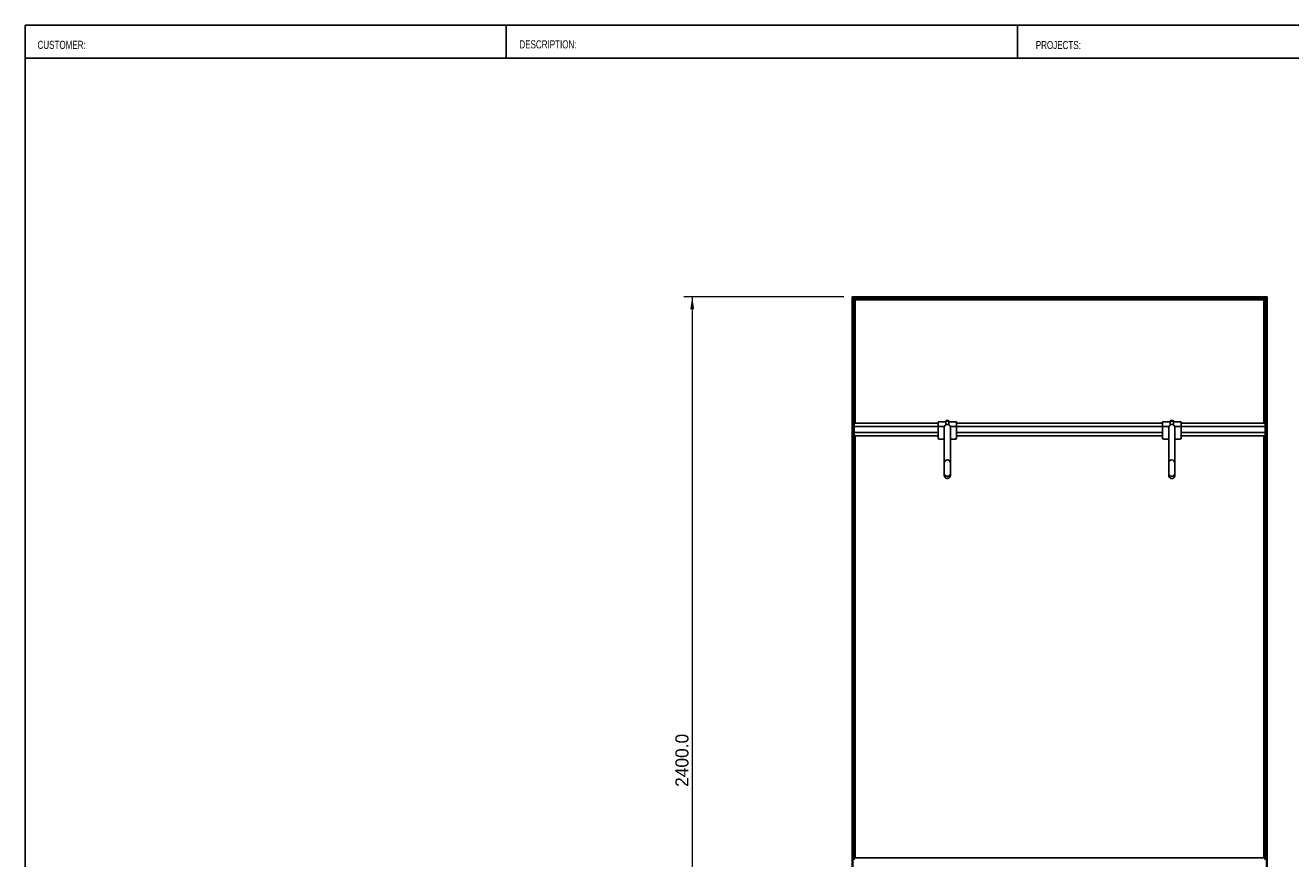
# Model space of a CAD drawing. Header units: millimetres. Extents: x 130 to 5859, y 139 to 4070.
# Tile 2 of 3: x 130 to 3197, y 2050 to 4070. Entities that reach past the tile are written whole.
import ezdxf

# ---------------------------------------------------------------- set-up
doc = ezdxf.new("R2010")
doc.units = ezdxf.units.MM
doc.header["$LTSCALE"] = 20
doc.layers.add('1轮廓实线层', color=7, linetype='Continuous')
doc.styles.add('SLDTEXTSTYLE1', font='Arial Narrow', dxfattribs={"width": 0.87})
doc.styles.add('SLDTEXTSTYLE2', font='ARIAL.TTF', dxfattribs={"width": 0.948})
doc.styles.add('SLDTEXTSTYLE3', font='ARIALBD.TTF', dxfattribs={"width": 0.948})
doc.dimstyles.new('SLDDIMSTYLE0', dxfattribs={"dimtxt": 30.819824, "dimasz": 30.819824, "dimexe": 0, "dimexo": 0.0625, "dimgap": 7.704956, "dimtad": 1, "dimdec": 1, "dimrnd": 1e-09, "dimzin": 4, "dimdsep": 46, "dimtxsty": 'SLDTEXTSTYLE3', "dimsah": 1, "dimcen": 0.09, "dimadec": 0, "dimazin": 1, "dimtfac": 1, "dimtdec": 1, "dimtofl": 0, "dimtmove": 0, "dimatfit": 3, "dimfxl": 1, "dimfrac": 2, "dimtolj": 1, "dimtzin": 12, "dimarcsym": 0})

# ---------------------------------------------------------------- blocks, each defined once
blk = doc.blocks.new('_D')
at = {"color": 7, "linetype": 'Continuous', "lineweight": 18}
for p, q in [((2114.3, 3412.3), (1726.9, 3412.3)), ((1746.9, 3412.3), (1746.9, 1012.3)), ((2114.3, 1012.3), (1726.9, 1012.3))]:
    blk.add_line(p, q, dxfattribs=at)
for points in [[(1746.9, 3412.3), (1742.1, 3381.5), (1751.6, 3381.5)], [(1746.9, 1012.3), (1751.6, 1043.2), (1742.1, 1043.2)]]:
    blk.add_solid(points, dxfattribs=at)
at = {"color": 7, "linetype": 'Continuous', "lineweight": 18, "insert": (1706, 2224.4), "char_height": 31.75, "attachment_point": 1, "rotation": 90, "style": 'SLDTEXTSTYLE2'}
blk.add_mtext('2400.0', dxfattribs=at)

msp = doc.modelspace()

# ---------------------------------------------------------------- linework, layer by layer
at = {"color": 7, "linetype": 'Continuous', "lineweight": 25}
for p, q in [((5806.63, 4070), (130.48, 4070)), ((130.48, 140), (130.48, 4070)), ((1296.01, 3990), (1296.01, 4070)), ((2534.93, 3990), (2534.93, 4070)), ((130.48, 3990), (5806.63, 3990))]:
    msp.add_line(p, q, dxfattribs=at)
at = {"layer": '1轮廓实线层'}
for p, q in [((3140.07, 3412.34), (2134.33, 3412.34)), ((2134.33, 3412.34), (2134.33, 1012.34)), ((3139.72, 3411.99), (2134.68, 3411.99)), ((2135.48, 3411.19), (2134.68, 3411.99)), ((2134.68, 1012.69), (2134.68, 3411.99)), ((2134.68, 3411.99), (2135.48, 3411.19)), ((3138.92, 3411.19), (2135.48, 3411.19)), ((2135.48, 3411.19), (2135.48, 1013.49)), ((3138.57, 3410.84), (2135.83, 3410.84)), ((2139.58, 3407.09), (2135.83, 3410.84)), ((2135.83, 1013.84), (2135.83, 3410.84)), ((2139.58, 3407.09), (2135.83, 3410.84)), ((2135.83, 3406.14), (2139.58, 3406.14)), ((3134.82, 3407.09), (2139.58, 3407.09)), ((2139.58, 3407.09), (2139.58, 3105.54)), ((2139.58, 3105.54), (2139.93, 3406.74)), ((3134.47, 3406.74), (2139.93, 3406.74)), ((2140.73, 3405.94), (2139.93, 3406.74)), ((2139.93, 3406.74), (2140.73, 3405.94)), ((3133.67, 3405.94), (2140.73, 3405.94)), ((2140.73, 3405.94), (2141.08, 3105.54)), ((3133.32, 3405.59), (2141.08, 3405.59)), ((2141.78, 3404.89), (2141.08, 3405.59)), ((2141.08, 3105.54), (2141.08, 3405.59)), ((2141.78, 3404.89), (2141.08, 3405.59)), ((3132.62, 3404.89), (2141.78, 3404.89)), ((2141.78, 3105.54), (2141.78, 3404.89)), ((3132.62, 3404.89), (3133.32, 3405.59)), ((3132.62, 3404.89), (3133.32, 3405.59)), ((3132.62, 3105.54), (3132.62, 3404.89)), ((3133.32, 3105.54), (3133.67, 3405.94)), ((3133.32, 3405.59), (3133.32, 3105.54)), ((3133.67, 3405.94), (3134.47, 3406.74)), ((3134.47, 3406.74), (3133.67, 3405.94)), ((3134.47, 3406.74), (3134.82, 3105.54)), ((3134.82, 3407.09), (3138.57, 3410.84)), ((3134.82, 3407.09), (3138.57, 3410.84)), ((3134.82, 3105.54), (3134.82, 3407.09)), ((3138.57, 3406.14), (3134.82, 3406.14)), ((3138.57, 3410.84), (3138.57, 1013.84)), ((3138.92, 3411.19), (3139.72, 3411.99)), ((3139.72, 3411.99), (3138.92, 3411.19)), ((3138.92, 1013.49), (3138.92, 3411.19)), ((3139.72, 3411.99), (3139.72, 1012.69)), ((3140.07, 1012.34), (3140.07, 3412.34)), ((2139.58, 3386.54), (2135.83, 3386.54)), ((2135.83, 3374.14), (2139.58, 3374.14)), ((3134.82, 3386.54), (3138.57, 3386.54)), ((3138.57, 3374.14), (3134.82, 3374.14)), ((2139.58, 3354.54), (2135.83, 3354.54)), ((3134.82, 3354.54), (3138.57, 3354.54)), ((2135.83, 3342.14), (2139.58, 3342.14)), ((2139.58, 3322.54), (2135.83, 3322.54)), ((3138.57, 3342.14), (3134.82, 3342.14)), ((3134.82, 3322.54), (3138.57, 3322.54)), ((2135.83, 3310.14), (2139.58, 3310.14)), ((2139.58, 3290.54), (2135.83, 3290.54)), ((3138.57, 3310.14), (3134.82, 3310.14)), ((3134.82, 3290.54), (3138.57, 3290.54)), ((2135.83, 3278.14), (2139.58, 3278.14)), ((2139.58, 3258.54), (2135.83, 3258.54)), ((3138.57, 3278.14), (3134.82, 3278.14)), ((3134.82, 3258.54), (3138.57, 3258.54)), ((2135.83, 3246.14), (2139.58, 3246.14)), ((2139.58, 3226.54), (2135.83, 3226.54)), ((3138.57, 3246.14), (3134.82, 3246.14)), ((3134.82, 3226.54), (3138.57, 3226.54)), ((2135.83, 3214.14), (2139.58, 3214.14)), ((2139.58, 3194.54), (2135.83, 3194.54)), ((3138.57, 3214.14), (3134.82, 3214.14)), ((3134.82, 3194.54), (3138.57, 3194.54)), ((2135.83, 3182.14), (2139.58, 3182.14)), ((2139.58, 3162.54), (2135.83, 3162.54)), ((3138.57, 3182.14), (3134.82, 3182.14)), ((3134.82, 3162.54), (3138.57, 3162.54)), ((2135.83, 3150.14), (2139.58, 3150.14)), ((2139.58, 3130.54), (2135.83, 3130.54)), ((3138.57, 3150.14), (3134.82, 3150.14)), ((3134.82, 3130.54), (3138.57, 3130.54)), ((2135.83, 3118.14), (2139.58, 3118.14)), ((2136.2, 3098.54), (2135.83, 3098.54)), ((2139.2, 3108.54), (2136.2, 3108.54)), ((2136.2, 3108.54), (2136.2, 3099.54)), ((2139.2, 3099.54), (2136.2, 3099.54)), ((2136.2, 3071.63), (2136.2, 3099.54)), ((2139.2, 3108.54), (2139.2, 3099.54)), ((2139.2, 3071.63), (2139.2, 3099.54)), ((2139.2, 3098.04), (2342.7, 3098.04)), ((2342.7, 3105.54), (2139.58, 3105.54)), ((2361.2, 3108.69), (2342.7, 3108.69)), ((2342.7, 3108.69), (2342.7, 3098.04)), ((2342.7, 3098.04), (2342.7, 3070.04)), ((2342.7, 3098.04), (2358.37, 3098.04)), ((2361.2, 3110.26), (2361.2, 3101.58)), ((2369.2, 3101.58), (2369.2, 3110.26)), ((2387.7, 3108.69), (2369.2, 3108.69)), ((2372.02, 3098.04), (2387.7, 3098.04)), ((2387.7, 3108.69), (2387.7, 3098.04)), ((2886.7, 3105.54), (2387.7, 3105.54)), ((2387.7, 3098.04), (2387.7, 3070.04)), ((2387.7, 3098.04), (2886.7, 3098.04)), ((2905.2, 3108.69), (2886.7, 3108.69)), ((2886.7, 3108.69), (2886.7, 3098.04)), ((2886.7, 3098.04), (2886.7, 3070.04)), ((2886.7, 3098.04), (2902.37, 3098.04)), ((2905.2, 3110.26), (2905.2, 3101.58)), ((2913.2, 3101.58), (2913.2, 3110.26)), ((2931.7, 3108.69), (2913.2, 3108.69)), ((2916.02, 3098.04), (2931.7, 3098.04)), ((2931.7, 3108.69), (2931.7, 3098.04)), ((3134.82, 3105.54), (2931.7, 3105.54)), ((2931.7, 3098.04), (2931.7, 3070.04)), ((2931.7, 3098.04), (3135.2, 3098.04)), ((3138.57, 3118.14), (3134.82, 3118.14)), ((3138.2, 3108.54), (3135.2, 3108.54)), ((3135.2, 3108.54), (3135.2, 3099.54)), ((3138.2, 3099.54), (3135.2, 3099.54)), ((3135.2, 3071.63), (3135.2, 3099.54)), ((3138.2, 3108.54), (3138.2, 3099.54)), ((3138.2, 3071.63), (3138.2, 3099.54)), ((3138.2, 3098.54), (3138.57, 3098.54)), ((2135.83, 3086.14), (2136.2, 3086.14)), ((2139.2, 3071.63), (2136.2, 3071.63)), ((2136.2, 3071.63), (2136.2, 3067.83)), ((2139.2, 3067.83), (2136.2, 3067.83)), ((2136.2, 3030.03), (2136.2, 3067.83)), ((2139.2, 3083.04), (2342.7, 3083.04)), ((2139.2, 3075.54), (2342.7, 3075.54)), ((2139.2, 3071.63), (2139.2, 3067.83)), ((2139.2, 3030.03), (2139.2, 3067.83)), ((2139.93, 3075.54), (2139.58, 2052.83)), ((2139.58, 2052.83), (2139.93, 3075.54)), ((2140.73, 2052.83), (2141.08, 3075.54)), ((2141.08, 3075.54), (2140.73, 2052.83)), ((2141.78, 2052.83), (2141.78, 3075.54)), ((2345.7, 3067.04), (2357.7, 3067.04)), ((2357.7, 3009.54), (2357.7, 3095.03)), ((2372.7, 3095.03), (2372.7, 3009.54)), ((2372.7, 3067.04), (2384.7, 3067.04)), ((2387.7, 3083.04), (2886.7, 3083.04)), ((2387.7, 3075.54), (2886.7, 3075.54)), ((2889.7, 3067.04), (2901.7, 3067.04)), ((2901.7, 3009.54), (2901.7, 3095.03)), ((2916.7, 3095.03), (2916.7, 3009.54)), ((2916.7, 3067.04), (2928.7, 3067.04)), ((2931.7, 3083.04), (3135.2, 3083.04)), ((2931.7, 3075.54), (3134.82, 3075.54)), ((3132.62, 2052.83), (3132.62, 3075.54)), ((3133.67, 3075.54), (3133.32, 2052.83)), ((3133.32, 2052.83), (3133.67, 3075.54)), ((3134.47, 2052.83), (3134.82, 3075.54)), ((3134.82, 3075.54), (3134.47, 2052.83)), ((3138.2, 3071.63), (3135.2, 3071.63)), ((3135.2, 3071.63), (3135.2, 3067.83)), ((3138.2, 3067.83), (3135.2, 3067.83)), ((3135.2, 3030.03), (3135.2, 3067.83)), ((3138.57, 3086.14), (3138.2, 3086.14)), ((3138.2, 3071.63), (3138.2, 3067.83)), ((3138.2, 3030.03), (3138.2, 3067.83)), ((2136.2, 3066.54), (2135.83, 3066.54)), ((2135.83, 3054.14), (2136.2, 3054.14)), ((2139.58, 3066.54), (2139.2, 3066.54)), ((2139.2, 3054.14), (2139.58, 3054.14)), ((3134.82, 3066.54), (3135.2, 3066.54)), ((3135.2, 3054.14), (3134.82, 3054.14)), ((3138.2, 3066.54), (3138.57, 3066.54)), ((3138.57, 3054.14), (3138.2, 3054.14)), ((2136.2, 3034.54), (2135.83, 3034.54)), ((2135.83, 3022.14), (2139.58, 3022.14)), ((2139.2, 3030.03), (2136.2, 3030.03)), ((2136.2, 3030.03), (2136.2, 3027.14)), ((2139.2, 3027.14), (2136.2, 3027.14)), ((2139.58, 3034.54), (2139.2, 3034.54)), ((2139.2, 3030.03), (2139.2, 3027.14)), ((2357.7, 2984.55), (2357.7, 3009.54)), ((2372.7, 2984.55), (2372.7, 3009.54)), ((2901.7, 2984.55), (2901.7, 3009.54)), ((2916.7, 2984.55), (2916.7, 3009.54)), ((3134.82, 3034.54), (3135.2, 3034.54)), ((3138.57, 3022.14), (3134.82, 3022.14)), ((3138.2, 3030.03), (3135.2, 3030.03)), ((3135.2, 3030.03), (3135.2, 3027.14)), ((3138.2, 3027.14), (3135.2, 3027.14)), ((3138.2, 3034.54), (3138.57, 3034.54)), ((3138.2, 3030.03), (3138.2, 3027.14)), ((2139.58, 3002.54), (2135.83, 3002.54)), ((2135.83, 2990.14), (2139.58, 2990.14)), ((2357.7, 2984.48), (2357.7, 2984.55)), ((2357.7, 2979.58), (2357.7, 2984.48)), ((2372.7, 2984.55), (2372.7, 2984.48)), ((2372.7, 2984.48), (2372.7, 2979.58)), ((2901.7, 2984.48), (2901.7, 2984.55)), ((2901.7, 2979.58), (2901.7, 2984.48)), ((2916.7, 2984.55), (2916.7, 2984.48)), ((2916.7, 2984.48), (2916.7, 2979.58)), ((3134.82, 3002.54), (3138.57, 3002.54)), ((3138.57, 2990.14), (3134.82, 2990.14)), ((2139.58, 2970.54), (2135.83, 2970.54)), ((2135.83, 2958.14), (2139.58, 2958.14)), ((3134.82, 2970.54), (3138.57, 2970.54)), ((3138.57, 2958.14), (3134.82, 2958.14)), ((2139.58, 2938.54), (2135.83, 2938.54)), ((2135.83, 2926.14), (2139.58, 2926.14)), ((3134.82, 2938.54), (3138.57, 2938.54)), ((3138.57, 2926.14), (3134.82, 2926.14)), ((2139.58, 2906.54), (2135.83, 2906.54)), ((2135.83, 2894.14), (2139.58, 2894.14)), ((3134.82, 2906.54), (3138.57, 2906.54)), ((3138.57, 2894.14), (3134.82, 2894.14)), ((2139.58, 2874.54), (2135.83, 2874.54)), ((2135.83, 2862.14), (2139.58, 2862.14)), ((3134.82, 2874.54), (3138.57, 2874.54)), ((3138.57, 2862.14), (3134.82, 2862.14)), ((2139.58, 2842.54), (2135.83, 2842.54)), ((2135.83, 2830.14), (2139.58, 2830.14)), ((3134.82, 2842.54), (3138.57, 2842.54)), ((3138.57, 2830.14), (3134.82, 2830.14)), ((2139.58, 2810.54), (2135.83, 2810.54)), ((2135.83, 2798.14), (2139.58, 2798.14)), ((3134.82, 2810.54), (3138.57, 2810.54)), ((3138.57, 2798.14), (3134.82, 2798.14)), ((2139.58, 2778.54), (2135.83, 2778.54)), ((2135.83, 2766.14), (2139.58, 2766.14)), ((3134.82, 2778.54), (3138.57, 2778.54)), ((3138.57, 2766.14), (3134.82, 2766.14)), ((2139.58, 2746.54), (2135.83, 2746.54)), ((2135.83, 2734.14), (2139.58, 2734.14)), ((3134.82, 2746.54), (3138.57, 2746.54)), ((3138.57, 2734.14), (3134.82, 2734.14)), ((2139.58, 2714.54), (2135.83, 2714.54)), ((2135.83, 2702.14), (2139.58, 2702.14)), ((3134.82, 2714.54), (3138.57, 2714.54)), ((3138.57, 2702.14), (3134.82, 2702.14)), ((2139.58, 2682.54), (2135.83, 2682.54)), ((2135.83, 2670.14), (2139.58, 2670.14)), ((3134.82, 2682.54), (3138.57, 2682.54)), ((3138.57, 2670.14), (3134.82, 2670.14)), ((2139.58, 2650.54), (2135.83, 2650.54)), ((2135.83, 2638.14), (2139.58, 2638.14)), ((3134.82, 2650.54), (3138.57, 2650.54)), ((3138.57, 2638.14), (3134.82, 2638.14)), ((2139.58, 2618.54), (2135.83, 2618.54)), ((3134.82, 2618.54), (3138.57, 2618.54)), ((2135.83, 2606.14), (2139.58, 2606.14)), ((2139.58, 2586.54), (2135.83, 2586.54)), ((3138.57, 2606.14), (3134.82, 2606.14)), ((3134.82, 2586.54), (3138.57, 2586.54)), ((2135.83, 2574.14), (2139.58, 2574.14)), ((2139.58, 2554.54), (2135.83, 2554.54)), ((3138.57, 2574.14), (3134.82, 2574.14)), ((3134.82, 2554.54), (3138.57, 2554.54)), ((2135.83, 2542.14), (2139.58, 2542.14)), ((2139.58, 2522.54), (2135.83, 2522.54)), ((3138.57, 2542.14), (3134.82, 2542.14)), ((3134.82, 2522.54), (3138.57, 2522.54)), ((2135.83, 2510.14), (2139.58, 2510.14)), ((2139.58, 2490.54), (2135.83, 2490.54)), ((3138.57, 2510.14), (3134.82, 2510.14)), ((3134.82, 2490.54), (3138.57, 2490.54)), ((2135.83, 2478.14), (2139.58, 2478.14)), ((2139.58, 2458.54), (2135.83, 2458.54)), ((3138.57, 2478.14), (3134.82, 2478.14)), ((3134.82, 2458.54), (3138.57, 2458.54)), ((2135.83, 2446.14), (2139.58, 2446.14)), ((2139.58, 2426.54), (2135.83, 2426.54)), ((3138.57, 2446.14), (3134.82, 2446.14)), ((3134.82, 2426.54), (3138.57, 2426.54)), ((2135.83, 2414.14), (2139.58, 2414.14)), ((2139.58, 2394.54), (2135.83, 2394.54)), ((3138.57, 2414.14), (3134.82, 2414.14)), ((3134.82, 2394.54), (3138.57, 2394.54)), ((2135.83, 2382.14), (2139.58, 2382.14)), ((2139.58, 2362.54), (2135.83, 2362.54)), ((3138.57, 2382.14), (3134.82, 2382.14)), ((3134.82, 2362.54), (3138.57, 2362.54)), ((2135.83, 2350.14), (2139.58, 2350.14)), ((3138.57, 2350.14), (3134.82, 2350.14)), ((2139.58, 2330.54), (2135.83, 2330.54)), ((2135.83, 2318.14), (2139.58, 2318.14)), ((3134.82, 2330.54), (3138.57, 2330.54)), ((3138.57, 2318.14), (3134.82, 2318.14)), ((2139.58, 2298.54), (2135.83, 2298.54)), ((2135.83, 2286.14), (2139.58, 2286.14)), ((3134.82, 2298.54), (3138.57, 2298.54)), ((3138.57, 2286.14), (3134.82, 2286.14)), ((2139.58, 2266.54), (2135.83, 2266.54)), ((2135.83, 2254.14), (2139.58, 2254.14)), ((3134.82, 2266.54), (3138.57, 2266.54)), ((3138.57, 2254.14), (3134.82, 2254.14)), ((2139.58, 2234.54), (2135.83, 2234.54)), ((2135.83, 2222.14), (2139.58, 2222.14)), ((3134.82, 2234.54), (3138.57, 2234.54)), ((3138.57, 2222.14), (3134.82, 2222.14)), ((2135.83, 2202.54), (2139.58, 2202.54)), ((2139.58, 2190.14), (2135.83, 2190.14)), ((3138.57, 2202.54), (3134.82, 2202.54)), ((3134.82, 2190.14), (3138.57, 2190.14)), ((2135.83, 2170.54), (2139.58, 2170.54)), ((2139.58, 2158.14), (2135.83, 2158.14)), ((3138.57, 2170.54), (3134.82, 2170.54)), ((3134.82, 2158.14), (3138.57, 2158.14)), ((2135.83, 2138.54), (2139.58, 2138.54)), ((2139.58, 2126.14), (2135.83, 2126.14)), ((3138.57, 2138.54), (3134.82, 2138.54)), ((3134.82, 2126.14), (3138.57, 2126.14)), ((2135.83, 2106.54), (2139.58, 2106.54)), ((2139.58, 2094.14), (2135.83, 2094.14)), ((3138.57, 2106.54), (3134.82, 2106.54)), ((3134.82, 2094.14), (3138.57, 2094.14)), ((2135.83, 2074.54), (2139.58, 2074.54)), ((2139.58, 2062.14), (2135.83, 2062.14)), ((2139.2, 2057.85), (2136.2, 2057.85)), ((2136.2, 2057.85), (2136.2, 2048.03)), ((2139.2, 2057.85), (2139.2, 2048.03)), ((3138.57, 2074.54), (3134.82, 2074.54)), ((3134.82, 2062.14), (3138.57, 2062.14)), ((3138.2, 2057.85), (3135.2, 2057.85)), ((3135.2, 2057.85), (3135.2, 2048.03)), ((3138.2, 2057.85), (3138.2, 2048.03)), ((3135.2, 2052.83), (2139.58, 2052.83))]:
    msp.add_line(p, q, dxfattribs=at)
for centre, radius, start, end in [((2364.06, 3085.65), 24.78, 87.36619, 96.63138), ((2366.34, 3085.65), 24.78, 83.36862, 92.63381), ((2908.06, 3085.65), 24.78, 87.36619, 96.63138), ((2910.34, 3085.65), 24.78, 83.36862, 92.63381), ((2345.7, 3070.04), 3, 180, 270), ((2384.7, 3070.04), 3, 270, 0), ((2889.7, 3070.04), 3, 180, 270), ((2928.7, 3070.04), 3, 270, 0), ((2365.2, 3009.53), 7.5, 0.02615, 179.97385), ((2909.2, 3009.53), 7.5, 0.02615, 179.97385), ((2365.2, 2984.56), 7.5, 180.02615, 359.97385), ((2365.2, 2984.49), 7.5, 180.02615, 359.97385), ((2365.2, 2984.49), 7.5, 180.02615, 359.97385), ((2909.2, 2984.56), 7.5, 180.02615, 359.97385), ((2909.2, 2984.49), 7.5, 180.02615, 359.97385), ((2909.2, 2984.49), 7.5, 180.02615, 359.97385)]:
    msp.add_arc(centre, radius, start, end, dxfattribs=at)
for points, knots in [([(2134.68, 3411.99), (2134.64, 3412.04), (2134.59, 3412.08), (2134.51, 3412.17), (2134.47, 3412.21), (2134.4, 3412.28), (2134.37, 3412.3), (2134.34, 3412.34), (2134.33, 3412.34), (2134.33, 3412.34)], [0, 0, 0, 0, 0.25, 0.25, 0.5, 0.5, 0.75, 0.75, 1, 1, 1, 1]), ([(2134.68, 3411.99), (2134.64, 3412.04), (2134.59, 3412.08), (2134.51, 3412.17), (2134.47, 3412.21), (2134.4, 3412.28), (2134.37, 3412.3), (2134.34, 3412.34), (2134.33, 3412.34), (2134.33, 3412.34)], [0, 0, 0, 0, 0.25, 0.25, 0.5, 0.5, 0.75, 0.75, 1, 1, 1, 1]), ([(2135.83, 3410.84), (2135.83, 3410.84), (2135.82, 3410.85), (2135.79, 3410.89), (2135.76, 3410.91), (2135.69, 3410.98), (2135.65, 3411.02), (2135.56, 3411.11), (2135.52, 3411.15), (2135.48, 3411.19)], [0, 0, 0, 0, 0.25, 0.25, 0.5, 0.5, 0.75, 0.75, 1, 1, 1, 1]), ([(2135.83, 3410.84), (2135.83, 3410.84), (2135.82, 3410.85), (2135.79, 3410.89), (2135.76, 3410.91), (2135.69, 3410.98), (2135.65, 3411.02), (2135.56, 3411.11), (2135.52, 3411.15), (2135.48, 3411.19)], [0, 0, 0, 0, 0.25, 0.25, 0.5, 0.5, 0.75, 0.75, 1, 1, 1, 1]), ([(2139.93, 3406.74), (2139.89, 3406.79), (2139.84, 3406.83), (2139.76, 3406.92), (2139.72, 3406.96), (2139.65, 3407.03), (2139.62, 3407.05), (2139.59, 3407.09), (2139.58, 3407.09), (2139.58, 3407.09)], [0, 0, 0, 0, 0.25, 0.25, 0.5, 0.5, 0.75, 0.75, 1, 1, 1, 1]), ([(2139.93, 3406.74), (2139.89, 3406.79), (2139.84, 3406.83), (2139.76, 3406.92), (2139.72, 3406.96), (2139.65, 3407.03), (2139.62, 3407.05), (2139.59, 3407.09), (2139.58, 3407.09), (2139.58, 3407.09)], [0, 0, 0, 0, 0.25, 0.25, 0.5, 0.5, 0.75, 0.75, 1, 1, 1, 1]), ([(2141.08, 3405.59), (2141.08, 3405.59), (2141.07, 3405.6), (2141.04, 3405.64), (2141.01, 3405.66), (2140.94, 3405.73), (2140.9, 3405.77), (2140.81, 3405.86), (2140.77, 3405.9), (2140.73, 3405.94)], [0, 0, 0, 0, 0.25, 0.25, 0.5, 0.5, 0.75, 0.75, 1, 1, 1, 1]), ([(2141.08, 3405.59), (2141.08, 3405.59), (2141.07, 3405.6), (2141.04, 3405.64), (2141.01, 3405.66), (2140.94, 3405.73), (2140.9, 3405.77), (2140.81, 3405.86), (2140.77, 3405.9), (2140.73, 3405.94)], [0, 0, 0, 0, 0.25, 0.25, 0.5, 0.5, 0.75, 0.75, 1, 1, 1, 1]), ([(3133.32, 3405.59), (3133.32, 3405.59), (3133.33, 3405.6), (3133.36, 3405.64), (3133.39, 3405.66), (3133.46, 3405.73), (3133.5, 3405.77), (3133.58, 3405.86), (3133.63, 3405.9), (3133.67, 3405.94)], [0, 0, 0, 0, 0.25, 0.25, 0.5, 0.5, 0.75, 0.75, 1, 1, 1, 1]), ([(3133.32, 3405.59), (3133.32, 3405.59), (3133.33, 3405.6), (3133.36, 3405.64), (3133.39, 3405.66), (3133.46, 3405.73), (3133.5, 3405.77), (3133.58, 3405.86), (3133.63, 3405.9), (3133.67, 3405.94)], [0, 0, 0, 0, 0.25, 0.25, 0.5, 0.5, 0.75, 0.75, 1, 1, 1, 1]), ([(3134.47, 3406.74), (3134.51, 3406.79), (3134.55, 3406.83), (3134.64, 3406.92), (3134.68, 3406.96), (3134.75, 3407.03), (3134.78, 3407.05), (3134.81, 3407.09), (3134.82, 3407.09), (3134.82, 3407.09)], [0, 0, 0, 0, 0.25, 0.25, 0.5, 0.5, 0.75, 0.75, 1, 1, 1, 1]), ([(3134.47, 3406.74), (3134.51, 3406.79), (3134.55, 3406.83), (3134.64, 3406.92), (3134.68, 3406.96), (3134.75, 3407.03), (3134.78, 3407.05), (3134.81, 3407.09), (3134.82, 3407.09), (3134.82, 3407.09)], [0, 0, 0, 0, 0.25, 0.25, 0.5, 0.5, 0.75, 0.75, 1, 1, 1, 1]), ([(3138.57, 3410.84), (3138.57, 3410.84), (3138.58, 3410.85), (3138.61, 3410.89), (3138.64, 3410.91), (3138.71, 3410.98), (3138.75, 3411.02), (3138.83, 3411.11), (3138.88, 3411.15), (3138.92, 3411.19)], [0, 0, 0, 0, 0.25, 0.25, 0.5, 0.5, 0.75, 0.75, 1, 1, 1, 1]), ([(3138.57, 3410.84), (3138.57, 3410.84), (3138.58, 3410.85), (3138.61, 3410.89), (3138.64, 3410.91), (3138.71, 3410.98), (3138.75, 3411.02), (3138.83, 3411.11), (3138.88, 3411.15), (3138.92, 3411.19)], [0, 0, 0, 0, 0.25, 0.25, 0.5, 0.5, 0.75, 0.75, 1, 1, 1, 1]), ([(3139.72, 3411.99), (3139.76, 3412.04), (3139.8, 3412.08), (3139.89, 3412.17), (3139.93, 3412.21), (3140, 3412.28), (3140.03, 3412.3), (3140.06, 3412.34), (3140.07, 3412.34), (3140.07, 3412.34)], [0, 0, 0, 0, 0.25, 0.25, 0.5, 0.5, 0.75, 0.75, 1, 1, 1, 1]), ([(3139.72, 3411.99), (3139.76, 3412.04), (3139.8, 3412.08), (3139.89, 3412.17), (3139.93, 3412.21), (3140, 3412.28), (3140.03, 3412.3), (3140.06, 3412.34), (3140.07, 3412.34), (3140.07, 3412.34)], [0, 0, 0, 0, 0.25, 0.25, 0.5, 0.5, 0.75, 0.75, 1, 1, 1, 1]), ([(2357.7, 3095.03), (2357.75, 3095.74), (2357.86, 3097.2), (2358.78, 3099.26), (2360.18, 3100.93), (2361.85, 3102.05), (2363.51, 3102.68), (2364.66, 3102.75), (2365.2, 3102.79)], [0, 0, 0, 0, 0.2043541, 0.4157119, 0.616815, 0.7593317, 0.8862285, 1, 1, 1, 1]), ([(2365.2, 3102.79), (2364.5, 3102.73), (2362.99, 3102.59), (2360.92, 3101.54), (2359.14, 3099.84), (2357.93, 3097.58), (2357.78, 3095.88), (2357.7, 3095.03)], [0, 0, 0, 0, 0.1467542, 0.3161257, 0.5102478, 0.7577933, 1, 1, 1, 1]), ([(2365.2, 3112.33), (2365.06, 3112.33), (2364.65, 3112.33), (2364, 3112.32), (2363.43, 3112.3), (2363.12, 3112.28), (2362.84, 3112.24), (2362.5, 3112.15), (2362.06, 3111.94), (2361.6, 3111.52), (2361.26, 3110.92), (2361.23, 3110.48), (2361.2, 3110.26)], [0, 0, 0, 0, 0.072577, 0.2093483, 0.3527297, 0.4649631, 0.5197884, 0.5775029, 0.6526309, 0.7744414, 0.8909274, 1, 1, 1, 1]), ([(2369.2, 3110.26), (2369.17, 3110.52), (2369.12, 3110.96), (2368.81, 3111.49), (2368.45, 3111.84), (2368.09, 3112.06), (2367.78, 3112.19), (2367.54, 3112.24), (2367.37, 3112.27), (2367.12, 3112.29), (2366.74, 3112.31), (2366.03, 3112.33), (2365.48, 3112.33), (2365.2, 3112.33)], [0, 0, 0, 0, 0.12522924, 0.226683, 0.31140855, 0.38332744, 0.44271409, 0.48720589, 0.52382156, 0.57759823, 0.71744009, 0.8542411, 1, 1, 1, 1]), ([(2365.2, 3102.79), (2365.9, 3102.73), (2367.41, 3102.59), (2369.48, 3101.54), (2371.25, 3099.84), (2372.47, 3097.58), (2372.62, 3095.88), (2372.7, 3095.03)], [0, 0, 0, 0, 0.1467542, 0.3161257, 0.5102478, 0.7577933, 1, 1, 1, 1]), ([(2372.7, 3095.03), (2372.64, 3095.74), (2372.53, 3097.2), (2371.61, 3099.26), (2370.22, 3100.93), (2368.55, 3102.05), (2366.89, 3102.68), (2365.74, 3102.75), (2365.2, 3102.79)], [0, 0, 0, 0, 0.2043541, 0.4157119, 0.616815, 0.7593317, 0.8862285, 1, 1, 1, 1]), ([(2901.7, 3095.03), (2901.75, 3095.74), (2901.86, 3097.2), (2902.78, 3099.26), (2904.18, 3100.93), (2905.85, 3102.05), (2907.51, 3102.68), (2908.66, 3102.75), (2909.2, 3102.79)], [0, 0, 0, 0, 0.2043541, 0.4157119, 0.616815, 0.7593317, 0.8862285, 1, 1, 1, 1]), ([(2909.2, 3102.79), (2908.5, 3102.73), (2906.99, 3102.59), (2904.92, 3101.54), (2903.14, 3099.84), (2901.93, 3097.58), (2901.78, 3095.88), (2901.7, 3095.03)], [0, 0, 0, 0, 0.1467542, 0.3161257, 0.5102478, 0.7577933, 1, 1, 1, 1]), ([(2909.2, 3112.33), (2909.06, 3112.33), (2908.65, 3112.33), (2908, 3112.32), (2907.43, 3112.3), (2907.12, 3112.28), (2906.84, 3112.24), (2906.5, 3112.15), (2906.06, 3111.94), (2905.6, 3111.52), (2905.26, 3110.92), (2905.23, 3110.48), (2905.2, 3110.26)], [0, 0, 0, 0, 0.072577, 0.2093483, 0.3527297, 0.4649631, 0.5197884, 0.5775029, 0.6526309, 0.7744414, 0.8909274, 1, 1, 1, 1]), ([(2913.2, 3110.26), (2913.17, 3110.52), (2913.12, 3110.96), (2912.81, 3111.49), (2912.45, 3111.84), (2912.09, 3112.06), (2911.78, 3112.19), (2911.54, 3112.24), (2911.37, 3112.27), (2911.12, 3112.29), (2910.74, 3112.31), (2910.03, 3112.33), (2909.48, 3112.33), (2909.2, 3112.33)], [0, 0, 0, 0, 0.12522924, 0.226683, 0.31140855, 0.38332744, 0.44271409, 0.48720589, 0.52382156, 0.57759823, 0.71744009, 0.8542411, 1, 1, 1, 1]), ([(2909.2, 3102.79), (2909.9, 3102.73), (2911.41, 3102.59), (2913.48, 3101.54), (2915.25, 3099.84), (2916.47, 3097.58), (2916.62, 3095.88), (2916.7, 3095.03)], [0, 0, 0, 0, 0.1467542, 0.3161257, 0.5102478, 0.7577933, 1, 1, 1, 1]), ([(2916.7, 3095.03), (2916.64, 3095.74), (2916.53, 3097.2), (2915.61, 3099.26), (2914.22, 3100.93), (2912.55, 3102.05), (2910.89, 3102.68), (2909.74, 3102.75), (2909.2, 3102.79)], [0, 0, 0, 0, 0.2043541, 0.4157119, 0.616815, 0.7593317, 0.8862285, 1, 1, 1, 1]), ([(2365.2, 2971.82), (2364.5, 2971.88), (2362.99, 2972.02), (2360.92, 2973.07), (2359.14, 2974.77), (2357.93, 2977.03), (2357.78, 2978.73), (2357.7, 2979.58)], [0, 0, 0, 0, 0.1467542, 0.3161257, 0.5102478, 0.7577933, 1, 1, 1, 1]), ([(2357.7, 2979.58), (2357.75, 2978.87), (2357.86, 2977.42), (2358.78, 2975.35), (2360.18, 2973.68), (2361.85, 2972.56), (2363.51, 2971.93), (2364.66, 2971.86), (2365.2, 2971.82)], [0, 0, 0, 0, 0.2043541, 0.4157119, 0.616815, 0.7593317, 0.8862285, 1, 1, 1, 1]), ([(2372.7, 2979.58), (2372.64, 2978.87), (2372.53, 2977.42), (2371.61, 2975.35), (2370.22, 2973.68), (2368.55, 2972.56), (2366.89, 2971.93), (2365.74, 2971.86), (2365.2, 2971.82)], [0, 0, 0, 0, 0.2043541, 0.4157119, 0.616815, 0.7593317, 0.8862285, 1, 1, 1, 1]), ([(2365.2, 2971.82), (2365.9, 2971.88), (2367.41, 2972.02), (2369.48, 2973.07), (2371.25, 2974.77), (2372.47, 2977.03), (2372.62, 2978.73), (2372.7, 2979.58)], [0, 0, 0, 0, 0.1467542, 0.3161257, 0.5102478, 0.7577933, 1, 1, 1, 1]), ([(2909.2, 2971.82), (2908.5, 2971.88), (2906.99, 2972.02), (2904.92, 2973.07), (2903.14, 2974.77), (2901.93, 2977.03), (2901.78, 2978.73), (2901.7, 2979.58)], [0, 0, 0, 0, 0.1467542, 0.3161257, 0.5102478, 0.7577933, 1, 1, 1, 1]), ([(2901.7, 2979.58), (2901.75, 2978.87), (2901.86, 2977.42), (2902.78, 2975.35), (2904.18, 2973.68), (2905.85, 2972.56), (2907.51, 2971.93), (2908.66, 2971.86), (2909.2, 2971.82)], [0, 0, 0, 0, 0.2043541, 0.4157119, 0.616815, 0.7593317, 0.8862285, 1, 1, 1, 1]), ([(2916.7, 2979.58), (2916.64, 2978.87), (2916.53, 2977.42), (2915.61, 2975.35), (2914.22, 2973.68), (2912.55, 2972.56), (2910.89, 2971.93), (2909.74, 2971.86), (2909.2, 2971.82)], [0, 0, 0, 0, 0.2043541, 0.4157119, 0.616815, 0.7593317, 0.8862285, 1, 1, 1, 1]), ([(2909.2, 2971.82), (2909.9, 2971.88), (2911.41, 2972.02), (2913.48, 2973.07), (2915.25, 2974.77), (2916.47, 2977.03), (2916.62, 2978.73), (2916.7, 2979.58)], [0, 0, 0, 0, 0.1467542, 0.3161257, 0.5102478, 0.7577933, 1, 1, 1, 1])]:
    msp.add_open_spline(points, degree=3, knots=knots, dxfattribs=at)

# ---------------------------------------------------------------- texts
at = {"color": 7, "linetype": 'Continuous', "lineweight": 18, "attachment_point": 1, "style": 'SLDTEXTSTYLE1'}
for s, insert, char_height in [('CUSTOMER:', (160.12, 4032.44), 19.55), ('DESCRIPTION:', (1327.95, 4033.61), 19.5505), ('PROJECTS:', (2579.58, 4032.01), 19.55)]:
    msp.add_mtext(s, dxfattribs=dict(at, insert=insert, char_height=char_height))

# ---------------------------------------------------------------- dimensions: what is measured, and where the dimension line sits
at = {"color": 7, "linetype": 'Continuous', "lineweight": 18}
dim = msp.add_linear_dim(base=(1746.89, 1012.34), p1=(2134.33, 3412.34), p2=(2134.33, 1012.34), angle=90, dimstyle='SLDDIMSTYLE0', dxfattribs=at)
dim.commit()
dim.dimension.update_dxf_attribs({"geometry": '_D', "text_midpoint": (1746.89, 2289.09), "dimtype": 160})

doc.saveas('drawing.dxf')
